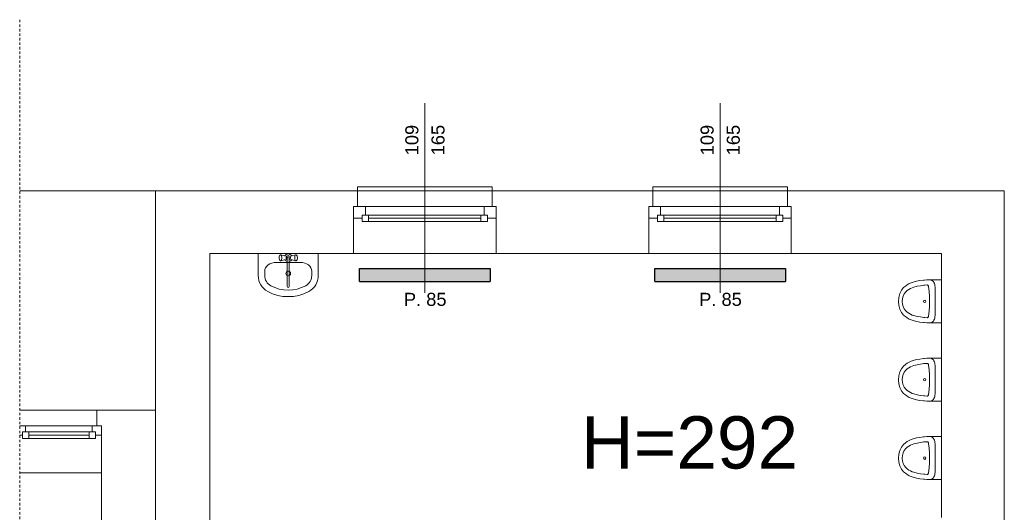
# Model space of a CAD drawing. Header units: millimetres. Extents: x 12683 to 90307, y 30842 to 62253.
# Tile 96 of 152: x 44485 to 45239, y 52470 to 52848. Entities that reach past the tile are written whole.
import ezdxf

# ---------------------------------------------------------------- set-up
doc = ezdxf.new("R2010")
doc.units = ezdxf.units.MM
doc.header["$LTSCALE"] = 0.6
doc.linetypes.add('CIEPLA', pattern=[5.7625, 3.175, -2.5875])
doc.layers.add('zzz_podklady_grzejniki_ist', color=252, linetype='Continuous')
for name, color, linetype, lineweight in [('zzz_podklady_okna_opisy', 252, 'Continuous', 15), ('zzz_podklady_opisy', 252, 'Continuous', 15), ('zzz_podklady_sciany', 252, 'Continuous', 15)]:
    doc.layers.add(name, color=color, linetype=linetype, lineweight=lineweight)
doc.styles.add('GENERATED_STYLE_1', font='ARIAL.TTF')

msp = doc.modelspace()

# ---------------------------------------------------------------- hatches: boundary and pattern name
at = {"layer": 'zzz_podklady_grzejniki_ist'}
for points in [[(44845.08, 52647.17), (44845.08, 52657.17), (44745.08, 52657.17), (44745.08, 52647.17)], [(45071.08, 52647.17), (45071.08, 52657.17), (44971.08, 52657.17), (44971.08, 52647.17)]]:
    msp.add_hatch(color=256, dxfattribs=at).paths.add_polyline_path(points, flags=0)

# ---------------------------------------------------------------- linework, layer by layer
for p, q in [((44745.08, 52647.17), (44745.08, 52657.17)), ((44745.08, 52657.17), (44845.08, 52657.17)), ((44845.08, 52657.17), (44845.08, 52647.17)), ((44971.08, 52647.17), (44971.08, 52657.17)), ((44971.08, 52657.17), (45071.08, 52657.17)), ((45071.08, 52657.17), (45071.08, 52647.17)), ((44745.08, 52647.17), (44845.08, 52647.17)), ((44971.08, 52647.17), (45071.08, 52647.17))]:
    msp.add_line(p, q, dxfattribs=at)
at = {"layer": 'zzz_podklady_sciany', "linetype": 'CIEPLA'}
msp.add_line((44485.03, 49764.96), (44485.03, 52847.61), dxfattribs=at)
at = {"layer": 'zzz_podklady_sciany'}
for p, q in [((44846.58, 52719.53), (44743.58, 52719.53)), ((44743.58, 52719.53), (44743.58, 52716.53)), ((44846.58, 52716.53), (44846.58, 52719.53)), ((44969.58, 52716.53), (44969.58, 52719.53)), ((44969.58, 52719.53), (45072.58, 52719.53)), ((45072.58, 52719.53), (45072.58, 52716.53)), ((44485.03, 52716.53), (44589.08, 52716.53)), ((44743.58, 52716.53), (44589.08, 52716.53)), ((44589.08, 52090.53), (44589.08, 52716.53)), ((44743.58, 52716.53), (44743.58, 52704.53)), ((44846.58, 52716.53), (44743.58, 52716.53)), ((44846.58, 52716.53), (44846.58, 52704.53)), ((44969.58, 52716.53), (44846.58, 52716.53)), ((44969.58, 52716.53), (44969.58, 52704.53)), ((44969.58, 52716.53), (45072.58, 52716.53)), ((45072.58, 52716.53), (45072.58, 52704.53)), ((45238.58, 52716.53), (45072.58, 52716.53)), ((45238.58, 52463.53), (45238.58, 52716.53)), ((44743.58, 52704.53), (44740.58, 52704.53)), ((44740.58, 52704.53), (44740.58, 52695.53)), ((44740.58, 52695.53), (44740.58, 52704.53)), ((44740.58, 52704.53), (44740.58, 52695.53)), ((44743.58, 52704.53), (44740.58, 52704.53)), ((44846.58, 52704.53), (44849.58, 52704.53)), ((44846.58, 52704.53), (44849.58, 52704.53)), ((44849.58, 52704.53), (44849.58, 52695.53)), ((44849.58, 52704.53), (44849.58, 52695.53)), ((44849.58, 52704.53), (44849.58, 52695.53)), ((44969.58, 52704.53), (44966.58, 52704.53)), ((44966.58, 52704.53), (44966.58, 52695.53)), ((44966.58, 52704.53), (44966.58, 52695.53)), ((44966.58, 52704.53), (44966.58, 52695.53)), ((44969.58, 52704.53), (44966.58, 52704.53)), ((45072.58, 52704.53), (45075.58, 52704.53)), ((45072.58, 52704.53), (45075.58, 52704.53)), ((45075.58, 52704.53), (45075.58, 52695.53)), ((45075.58, 52695.53), (45075.58, 52704.53)), ((45075.58, 52704.53), (45075.58, 52695.53)), ((44740.58, 52695.53), (44740.58, 52668.53)), ((44849.58, 52695.53), (44849.58, 52668.53)), ((44966.58, 52695.53), (44966.58, 52668.53)), ((45075.58, 52695.53), (45075.58, 52668.53)), ((44589.08, 52668.53), (44589.08, 52548.53)), ((44630.58, 52668.53), (44740.58, 52668.53)), ((44630.58, 52548.53), (44630.58, 52668.53)), ((44667.57, 52668.53), (44667.57, 52651.73)), ((44713.56, 52668.53), (44667.57, 52668.53)), ((44683.65, 52666.26), (44683.57, 52665.6)), ((44683.8, 52666.79), (44683.65, 52666.26)), ((44684.01, 52667.14), (44683.8, 52666.79)), ((44684.53, 52667.51), (44684.01, 52667.14)), ((44684.81, 52667.66), (44684.53, 52667.51)), ((44685.09, 52667.51), (44684.81, 52667.66)), ((44688.56, 52666.46), (44684.81, 52667.66)), ((44685.33, 52667.1), (44685.09, 52667.51)), ((44685.52, 52666.46), (44685.33, 52667.1)), ((44685.62, 52665.67), (44685.52, 52666.46)), ((44685.62, 52664.84), (44685.62, 52665.67)), ((44692.58, 52666.46), (44696.32, 52667.66)), ((44695.61, 52666.46), (44695.52, 52665.67)), ((44695.52, 52665.67), (44695.52, 52664.84)), ((44695.8, 52667.1), (44695.61, 52666.46)), ((44696.04, 52667.51), (44695.8, 52667.1)), ((44696.32, 52667.66), (44696.04, 52667.51)), ((44696.6, 52667.51), (44696.32, 52667.66)), ((44696.6, 52667.51), (44697.12, 52667.14)), ((44697.33, 52666.79), (44697.12, 52667.14)), ((44697.48, 52666.26), (44697.33, 52666.79)), ((44697.56, 52665.6), (44697.48, 52666.26)), ((44713.56, 52668.53), (44713.56, 52651.73)), ((44849.58, 52668.53), (44740.58, 52668.53)), ((44849.58, 52668.53), (44740.58, 52668.53)), ((44849.58, 52668.53), (44966.58, 52668.53)), ((44966.58, 52668.53), (45075.58, 52668.53)), ((44966.58, 52668.53), (45075.58, 52668.53)), ((45075.58, 52668.53), (45190.58, 52668.53)), ((45190.58, 52668.53), (45190.58, 52466.53)), ((44681.46, 52661.76), (44681.46, 52661.76)), ((44699.68, 52661.76), (44681.46, 52661.76)), ((44683.57, 52665.6), (44683.57, 52664.91)), ((44683.57, 52664.91), (44683.65, 52664.26)), ((44683.65, 52664.26), (44683.8, 52663.72)), ((44683.8, 52663.72), (44684.01, 52663.38)), ((44684.53, 52663), (44684.01, 52663.38)), ((44684.53, 52663), (44684.81, 52662.86)), ((44688.56, 52664.05), (44684.81, 52662.86)), ((44684.81, 52662.86), (44685.09, 52663)), ((44685.09, 52663), (44685.33, 52663.42)), ((44685.33, 52663.42), (44685.52, 52664.06)), ((44685.52, 52664.06), (44685.62, 52664.84)), ((44689.78, 52665.4), (44689.78, 52643.37)), ((44691.35, 52643.37), (44691.35, 52665.4)), ((44692.58, 52664.05), (44696.32, 52662.86)), ((44695.52, 52664.84), (44695.61, 52664.06)), ((44695.61, 52664.06), (44695.8, 52663.42)), ((44695.8, 52663.42), (44696.04, 52663)), ((44696.04, 52663), (44696.32, 52662.86)), ((44696.32, 52662.86), (44696.6, 52663)), ((44696.6, 52663), (44697.12, 52663.38)), ((44697.12, 52663.38), (44697.33, 52663.72)), ((44697.33, 52663.72), (44697.48, 52664.26)), ((44697.48, 52664.26), (44697.56, 52664.91)), ((44697.56, 52664.91), (44697.56, 52665.6)), ((44672.57, 52655.09), (44672.57, 52651.73)), ((44708.57, 52655.09), (44708.57, 52651.73)), ((45162.91, 52643.6), (45161.56, 52642.42)), ((45164.33, 52644.63), (45162.91, 52643.6)), ((45165.81, 52645.49), (45164.33, 52644.63)), ((45167.34, 52646.17), (45165.81, 52645.49)), ((45168.9, 52646.69), (45167.34, 52646.17)), ((45171.47, 52647.31), (45168.9, 52646.69)), ((45169.46, 52642.86), (45171.9, 52643.45)), ((45174.06, 52647.79), (45171.47, 52647.31)), ((45171.9, 52643.45), (45174.39, 52643.91)), ((45176.66, 52648.15), (45174.06, 52647.79)), ((45174.39, 52643.91), (45176.88, 52644.25)), ((45177.52, 52648.22), (45176.66, 52648.15)), ((45176.88, 52644.25), (45177.68, 52644.32)), ((45179.38, 52648.37), (45177.52, 52648.22)), ((45177.68, 52644.32), (45179.49, 52644.47)), ((45181.83, 52648.45), (45179.38, 52648.37)), ((45179.49, 52644.47), (45179.75, 52644.43)), ((45179.75, 52644.43), (45180, 52644.31)), ((45180, 52644.31), (45180.23, 52644.12)), ((45180.23, 52644.12), (45180.41, 52643.86)), ((45180.41, 52643.86), (45180.55, 52643.55)), ((45180.55, 52643.55), (45180.63, 52643.2)), ((45180.63, 52643.2), (45181.07, 52639.48)), ((45181.83, 52648.45), (45182.5, 52648.32)), ((45182.16, 52648.45), (45181.83, 52648.45)), ((45185.47, 52648.45), (45182.16, 52648.45)), ((45182.5, 52648.32), (45183.13, 52648.03)), ((45183.13, 52648.03), (45183.73, 52647.6)), ((45183.73, 52647.6), (45184.27, 52647.04)), ((45184.27, 52647.04), (45184.73, 52646.36)), ((45184.73, 52646.36), (45185.1, 52645.58)), ((45185.1, 52645.58), (45185.37, 52644.72)), ((45185.37, 52644.72), (45185.54, 52643.82)), ((45185.91, 52648.45), (45185.47, 52648.45)), ((45185.54, 52643.82), (45185.6, 52642.89)), ((45188.2, 52648.45), (45185.91, 52648.45)), ((45190.58, 52648.45), (45188.2, 52648.45)), ((45190.58, 52648.45), (45190.58, 52615.43)), ((45158.62, 52637.85), (45157.83, 52634.98)), ((45159.89, 52640.38), (45158.62, 52637.85)), ((45161.56, 52642.42), (45159.89, 52640.38)), ((45160.57, 52634.03), (45161.12, 52636.01)), ((45161.12, 52636.01), (45162, 52637.76)), ((45162, 52637.76), (45163.24, 52639.28)), ((45163.24, 52639.28), (45164.31, 52640.21)), ((45164.31, 52640.21), (45165.52, 52641.09)), ((45165.52, 52641.09), (45166.79, 52641.82)), ((45166.79, 52641.82), (45168.09, 52642.41)), ((45168.09, 52642.41), (45169.46, 52642.86)), ((45181.07, 52639.48), (45181.34, 52635.72)), ((45181.34, 52635.72), (45181.37, 52634.65)), ((45185.6, 52642.89), (45185.6, 52621.01)), ((45157.83, 52634.98), (45157.56, 52631.94)), ((45157.56, 52631.94), (45157.83, 52628.9)), ((45157.83, 52628.9), (45158.62, 52626.04)), ((45160.39, 52631.94), (45160.57, 52634.03)), ((45160.57, 52629.86), (45160.39, 52631.94)), ((45161.12, 52627.88), (45160.57, 52629.86)), ((45181.34, 52628.17), (45181.07, 52624.41)), ((45181.37, 52629.24), (45181.34, 52628.17)), ((45181.37, 52634.65), (45181.37, 52629.24)), ((45158.62, 52626.04), (45159.89, 52623.51)), ((45159.89, 52623.51), (45161.56, 52621.47)), ((45162, 52626.13), (45161.12, 52627.88)), ((45161.56, 52621.47), (45162.91, 52620.28)), ((45163.24, 52624.6), (45162, 52626.13)), ((45164.31, 52623.68), (45163.24, 52624.6)), ((45165.52, 52622.8), (45164.31, 52623.68)), ((45166.79, 52622.07), (45165.52, 52622.8)), ((45168.09, 52621.48), (45166.79, 52622.07)), ((45169.46, 52621.03), (45168.09, 52621.48)), ((45171.9, 52620.44), (45169.46, 52621.03)), ((45180.63, 52620.69), (45180.55, 52620.34)), ((45181.07, 52624.41), (45180.63, 52620.69)), ((45185.6, 52621.01), (45185.54, 52620.08)), ((45162.91, 52620.28), (45164.33, 52619.26)), ((45164.33, 52619.26), (45165.81, 52618.4)), ((45165.81, 52618.4), (45167.34, 52617.71)), ((45167.34, 52617.71), (45168.9, 52617.2)), ((45168.9, 52617.2), (45171.47, 52616.58)), ((45171.47, 52616.58), (45174.06, 52616.1)), ((45174.39, 52619.97), (45171.9, 52620.44)), ((45174.06, 52616.1), (45176.66, 52615.74)), ((45176.88, 52619.63), (45174.39, 52619.97)), ((45176.66, 52615.74), (45177.52, 52615.67)), ((45177.68, 52619.57), (45176.88, 52619.63)), ((45177.52, 52615.67), (45179.38, 52615.52)), ((45179.49, 52619.42), (45177.68, 52619.57)), ((45179.38, 52615.52), (45181.87, 52615.44)), ((45179.75, 52619.46), (45179.49, 52619.42)), ((45180, 52619.57), (45179.75, 52619.46)), ((45180.23, 52619.77), (45180, 52619.57)), ((45180.41, 52620.03), (45180.23, 52619.77)), ((45180.55, 52620.34), (45180.41, 52620.03)), ((45182.5, 52615.57), (45181.83, 52615.43)), ((45182.16, 52615.43), (45181.83, 52615.43)), ((45185.47, 52615.43), (45182.16, 52615.43)), ((45183.14, 52615.86), (45182.5, 52615.57)), ((45183.73, 52616.29), (45183.14, 52615.86)), ((45184.27, 52616.86), (45183.73, 52616.29)), ((45184.73, 52617.54), (45184.27, 52616.86)), ((45185.1, 52618.32), (45184.73, 52617.54)), ((45185.37, 52619.17), (45185.1, 52618.32)), ((45185.54, 52620.08), (45185.37, 52619.17)), ((45186.25, 52615.43), (45185.47, 52615.43)), ((45190.58, 52615.43), (45186.25, 52615.43)), ((45162.91, 52583.6), (45161.56, 52582.42)), ((45164.33, 52584.63), (45162.91, 52583.6)), ((45165.81, 52585.49), (45164.33, 52584.63)), ((45167.34, 52586.17), (45165.81, 52585.49)), ((45168.9, 52586.69), (45167.34, 52586.17)), ((45168.09, 52582.41), (45169.46, 52582.86)), ((45171.47, 52587.31), (45168.9, 52586.69)), ((45169.46, 52582.86), (45171.9, 52583.45)), ((45174.06, 52587.79), (45171.47, 52587.31)), ((45171.9, 52583.45), (45174.39, 52583.91)), ((45176.66, 52588.15), (45174.06, 52587.79)), ((45174.39, 52583.91), (45176.88, 52584.25)), ((45177.52, 52588.22), (45176.66, 52588.15)), ((45176.88, 52584.25), (45177.68, 52584.32)), ((45179.38, 52588.37), (45177.52, 52588.22)), ((45177.68, 52584.32), (45179.49, 52584.47)), ((45181.83, 52588.45), (45179.38, 52588.37)), ((45179.49, 52584.47), (45179.75, 52584.43)), ((45179.75, 52584.43), (45180, 52584.31)), ((45180, 52584.31), (45180.23, 52584.12)), ((45180.23, 52584.12), (45180.41, 52583.86)), ((45180.41, 52583.86), (45180.55, 52583.55)), ((45180.55, 52583.55), (45180.63, 52583.2)), ((45180.63, 52583.2), (45181.07, 52579.48)), ((45181.83, 52588.45), (45182.5, 52588.32)), ((45182.16, 52588.45), (45181.83, 52588.45)), ((45185.47, 52588.45), (45182.16, 52588.45)), ((45182.5, 52588.32), (45183.13, 52588.03)), ((45183.13, 52588.03), (45183.73, 52587.6)), ((45183.73, 52587.6), (45184.27, 52587.04)), ((45184.27, 52587.04), (45184.73, 52586.36)), ((45184.73, 52586.36), (45185.1, 52585.58)), ((45185.1, 52585.58), (45185.37, 52584.72)), ((45185.37, 52584.72), (45185.54, 52583.82)), ((45185.91, 52588.45), (45185.47, 52588.45)), ((45185.54, 52583.82), (45185.6, 52582.89)), ((45185.6, 52582.89), (45185.6, 52561.01)), ((45188.2, 52588.45), (45185.91, 52588.45)), ((45190.58, 52588.45), (45188.2, 52588.45)), ((45190.58, 52588.45), (45190.58, 52555.43)), ((45158.62, 52577.85), (45157.83, 52574.98)), ((45159.89, 52580.38), (45158.62, 52577.85)), ((45161.56, 52582.42), (45159.89, 52580.38)), ((45160.57, 52574.03), (45161.12, 52576.01)), ((45161.12, 52576.01), (45162, 52577.76)), ((45162, 52577.76), (45163.24, 52579.28)), ((45163.24, 52579.28), (45164.31, 52580.21)), ((45164.31, 52580.21), (45165.52, 52581.09)), ((45165.52, 52581.09), (45166.79, 52581.82)), ((45166.79, 52581.82), (45168.09, 52582.41)), ((45181.07, 52579.48), (45181.34, 52575.72)), ((45181.34, 52575.72), (45181.37, 52574.65)), ((45157.83, 52574.98), (45157.56, 52571.94)), ((45157.56, 52571.94), (45157.83, 52568.9)), ((45157.83, 52568.9), (45158.62, 52566.04)), ((45160.39, 52571.94), (45160.57, 52574.03)), ((45160.57, 52569.86), (45160.39, 52571.94)), ((45161.12, 52567.88), (45160.57, 52569.86)), ((45162, 52566.13), (45161.12, 52567.88)), ((45181.34, 52568.17), (45181.07, 52564.41)), ((45181.37, 52569.24), (45181.34, 52568.17)), ((45181.37, 52574.65), (45181.37, 52569.24)), ((45158.62, 52566.04), (45159.89, 52563.51)), ((45159.89, 52563.51), (45161.56, 52561.47)), ((45161.56, 52561.47), (45162.91, 52560.28)), ((45163.24, 52564.6), (45162, 52566.13)), ((45162.91, 52560.28), (45164.33, 52559.26)), ((45164.31, 52563.68), (45163.24, 52564.6)), ((45165.52, 52562.8), (45164.31, 52563.68)), ((45166.79, 52562.07), (45165.52, 52562.8)), ((45168.09, 52561.48), (45166.79, 52562.07)), ((45169.46, 52561.03), (45168.09, 52561.48)), ((45171.9, 52560.44), (45169.46, 52561.03)), ((45174.39, 52559.97), (45171.9, 52560.44)), ((45180.55, 52560.34), (45180.41, 52560.03)), ((45180.63, 52560.69), (45180.55, 52560.34)), ((45181.07, 52564.41), (45180.63, 52560.69)), ((45185.6, 52561.01), (45185.54, 52560.08)), ((45164.33, 52559.26), (45165.81, 52558.4)), ((45165.81, 52558.4), (45167.34, 52557.71)), ((45167.34, 52557.71), (45168.9, 52557.2)), ((45168.9, 52557.2), (45171.47, 52556.58)), ((45171.47, 52556.58), (45174.06, 52556.1)), ((45174.06, 52556.1), (45176.66, 52555.74)), ((45176.88, 52559.63), (45174.39, 52559.97)), ((45176.66, 52555.74), (45177.52, 52555.67)), ((45177.68, 52559.57), (45176.88, 52559.63)), ((45177.52, 52555.67), (45179.38, 52555.52)), ((45179.49, 52559.42), (45177.68, 52559.57)), ((45179.38, 52555.52), (45181.87, 52555.44)), ((45179.75, 52559.46), (45179.49, 52559.42)), ((45180, 52559.57), (45179.75, 52559.46)), ((45180.23, 52559.77), (45180, 52559.57)), ((45180.41, 52560.03), (45180.23, 52559.77)), ((45182.5, 52555.57), (45181.83, 52555.43)), ((45182.16, 52555.43), (45181.83, 52555.43)), ((45185.47, 52555.43), (45182.16, 52555.43)), ((45183.14, 52555.86), (45182.5, 52555.57)), ((45183.73, 52556.29), (45183.14, 52555.86)), ((45184.27, 52556.86), (45183.73, 52556.29)), ((45184.73, 52557.54), (45184.27, 52556.86)), ((45185.1, 52558.32), (45184.73, 52557.54)), ((45185.37, 52559.17), (45185.1, 52558.32)), ((45185.54, 52560.08), (45185.37, 52559.17)), ((45186.25, 52555.43), (45185.47, 52555.43)), ((45190.58, 52555.43), (45186.25, 52555.43)), ((44485.58, 52548.53), (44485.03, 52548.53)), ((44485.58, 52548.53), (44547.58, 52548.53)), ((44544.08, 52548.53), (44544.08, 52536.53)), ((44589.08, 52548.53), (44547.58, 52548.53)), ((44630.58, 52250.53), (44630.58, 52548.53)), ((44485.58, 52536.53), (44485.03, 52536.53)), ((44485.58, 52536.53), (44485.03, 52536.53)), ((44547.58, 52536.53), (44547.58, 52529.53)), ((44547.58, 52529.53), (44547.58, 52536.53)), ((44547.58, 52536.53), (44547.58, 52529.53)), ((44547.58, 52529.53), (44547.58, 52500.53)), ((45162.91, 52523.6), (45161.56, 52522.42)), ((45164.33, 52524.63), (45162.91, 52523.6)), ((45165.81, 52525.49), (45164.33, 52524.63)), ((45167.34, 52526.17), (45165.81, 52525.49)), ((45168.9, 52526.69), (45167.34, 52526.17)), ((45168.09, 52522.41), (45169.46, 52522.86)), ((45171.47, 52527.31), (45168.9, 52526.69)), ((45169.46, 52522.86), (45171.9, 52523.45)), ((45174.06, 52527.79), (45171.47, 52527.31)), ((45171.9, 52523.45), (45174.39, 52523.91)), ((45176.66, 52528.15), (45174.06, 52527.79)), ((45174.39, 52523.91), (45176.88, 52524.25)), ((45177.52, 52528.22), (45176.66, 52528.15)), ((45176.88, 52524.25), (45177.68, 52524.32)), ((45179.38, 52528.37), (45177.52, 52528.22)), ((45177.68, 52524.32), (45179.49, 52524.47)), ((45181.83, 52528.45), (45179.38, 52528.37)), ((45179.49, 52524.47), (45179.75, 52524.43)), ((45179.75, 52524.43), (45180, 52524.31)), ((45180, 52524.31), (45180.23, 52524.12)), ((45180.23, 52524.12), (45180.41, 52523.86)), ((45180.41, 52523.86), (45180.55, 52523.55)), ((45180.55, 52523.55), (45180.63, 52523.2)), ((45180.63, 52523.2), (45181.07, 52519.48)), ((45181.83, 52528.45), (45182.5, 52528.32)), ((45182.16, 52528.45), (45181.83, 52528.45)), ((45185.47, 52528.45), (45182.16, 52528.45)), ((45182.5, 52528.32), (45183.13, 52528.03)), ((45183.13, 52528.03), (45183.73, 52527.6)), ((45183.73, 52527.6), (45184.27, 52527.04)), ((45184.27, 52527.04), (45184.73, 52526.36)), ((45184.73, 52526.36), (45185.1, 52525.58)), ((45185.1, 52525.58), (45185.37, 52524.72)), ((45185.37, 52524.72), (45185.54, 52523.82)), ((45185.91, 52528.45), (45185.47, 52528.45)), ((45185.54, 52523.82), (45185.6, 52522.89)), ((45185.6, 52522.89), (45185.6, 52501.01)), ((45188.2, 52528.45), (45185.91, 52528.45)), ((45190.58, 52528.45), (45188.2, 52528.45)), ((45190.58, 52528.45), (45190.58, 52495.43)), ((45157.83, 52514.98), (45157.56, 52511.94)), ((45158.62, 52517.85), (45157.83, 52514.98)), ((45159.89, 52520.38), (45158.62, 52517.85)), ((45161.56, 52522.42), (45159.89, 52520.38)), ((45160.57, 52514.03), (45161.12, 52516.01)), ((45161.12, 52516.01), (45162, 52517.76)), ((45162, 52517.76), (45163.24, 52519.28)), ((45163.24, 52519.28), (45164.31, 52520.21)), ((45164.31, 52520.21), (45165.52, 52521.09)), ((45165.52, 52521.09), (45166.79, 52521.82)), ((45166.79, 52521.82), (45168.09, 52522.41)), ((45181.07, 52519.48), (45181.34, 52515.72)), ((45181.34, 52515.72), (45181.37, 52514.65)), ((45157.56, 52511.94), (45157.83, 52508.9)), ((45157.83, 52508.9), (45158.62, 52506.04)), ((45160.39, 52511.94), (45160.57, 52514.03)), ((45160.57, 52509.86), (45160.39, 52511.94)), ((45161.12, 52507.88), (45160.57, 52509.86)), ((45162, 52506.13), (45161.12, 52507.88)), ((45181.34, 52508.17), (45181.07, 52504.41)), ((45181.37, 52509.24), (45181.34, 52508.17)), ((45181.37, 52514.65), (45181.37, 52509.24)), ((44485.03, 52500.53), (44547.58, 52500.53)), ((44547.58, 52500.53), (44547.58, 52090.53)), ((45158.62, 52506.04), (45159.89, 52503.51)), ((45159.89, 52503.51), (45161.56, 52501.47)), ((45161.56, 52501.47), (45162.91, 52500.28)), ((45163.24, 52504.6), (45162, 52506.13)), ((45162.91, 52500.28), (45164.33, 52499.26)), ((45164.31, 52503.68), (45163.24, 52504.6)), ((45165.52, 52502.8), (45164.31, 52503.68)), ((45166.79, 52502.07), (45165.52, 52502.8)), ((45168.09, 52501.48), (45166.79, 52502.07)), ((45169.46, 52501.03), (45168.09, 52501.48)), ((45171.9, 52500.44), (45169.46, 52501.03)), ((45174.39, 52499.97), (45171.9, 52500.44)), ((45176.88, 52499.63), (45174.39, 52499.97)), ((45180.41, 52500.03), (45180.23, 52499.77)), ((45180.55, 52500.34), (45180.41, 52500.03)), ((45180.63, 52500.69), (45180.55, 52500.34)), ((45181.07, 52504.41), (45180.63, 52500.69)), ((45185.54, 52500.08), (45185.37, 52499.17)), ((45185.6, 52501.01), (45185.54, 52500.08)), ((45164.33, 52499.26), (45165.81, 52498.4)), ((45165.81, 52498.4), (45167.34, 52497.71)), ((45167.34, 52497.71), (45168.9, 52497.2)), ((45168.9, 52497.2), (45171.47, 52496.58)), ((45171.47, 52496.58), (45174.06, 52496.1)), ((45174.06, 52496.1), (45176.66, 52495.74)), ((45176.66, 52495.74), (45177.52, 52495.67)), ((45177.68, 52499.57), (45176.88, 52499.63)), ((45177.52, 52495.67), (45179.38, 52495.52)), ((45179.49, 52499.42), (45177.68, 52499.57)), ((45179.38, 52495.52), (45181.87, 52495.44)), ((45179.75, 52499.46), (45179.49, 52499.42)), ((45180, 52499.57), (45179.75, 52499.46)), ((45180.23, 52499.77), (45180, 52499.57)), ((45182.5, 52495.57), (45181.83, 52495.43)), ((45182.16, 52495.43), (45181.83, 52495.43)), ((45185.47, 52495.43), (45182.16, 52495.43)), ((45183.14, 52495.86), (45182.5, 52495.57)), ((45183.73, 52496.29), (45183.14, 52495.86)), ((45184.27, 52496.86), (45183.73, 52496.29)), ((45184.73, 52497.54), (45184.27, 52496.86)), ((45185.1, 52498.32), (45184.73, 52497.54)), ((45185.37, 52499.17), (45185.1, 52498.32)), ((45186.25, 52495.43), (45185.47, 52495.43)), ((45190.58, 52495.43), (45186.25, 52495.43))]:
    msp.add_line(p, q, dxfattribs=at)
msp.add_circle((44690.57, 52653.34), 1.75, dxfattribs=at)
for centre, radius, start, end in [((44690.57, 52665.26), 3, 27.97653, 152.02347), ((44690.57, 52665.26), 1.68, 298.05488, 241.94512), ((44690.57, 52665.26), 0.8, 10, 170), ((44690.57, 52665.26), 3, 207.97653, 254.77469), ((44690.57, 52665.26), 3, 285.22531, 332.02347), ((44681.45, 52651.73), 13.89, 180, 241.52544), ((44681.45, 52651.73), 8.89, 180, 241.52544), ((44699.68, 52651.73), 8.89, 298.47456, 0), ((44699.68, 52651.73), 13.89, 298.47456, 0), ((44690.57, 52668.53), 28, 241.52544, 298.47456), ((44690.57, 52643.37), 0.788, 180, 0), ((44690.57, 52668.53), 33, 241.52544, 298.47456)]:
    msp.add_arc(centre, radius, start, end, dxfattribs=at)
for centre, major_axis, start_param, end_param in [((44681.46, 52655.09), (8.89, 0), 1.570796, 3.141593), ((44699.68, 52655.09), (-8.89, 0), 3.141593, 4.712389)]:
    msp.add_ellipse(centre, major_axis=major_axis, ratio=0.750558, start_param=start_param, end_param=end_param, dxfattribs=at)
for centre in [(45177.67, 52631.9), (45177.67, 52571.9), (45177.67, 52511.9)]:
    msp.add_ellipse(centre, major_axis=(0, -0.927), ratio=0.93164, dxfattribs=at)

# ---------------------------------------------------------------- texts
at = {"layer": 'zzz_podklady_okna_opisy', "char_height": 10, "attachment_point": 7, "rotation": 90, "style": 'GENERATED_STYLE_1'}
for s, insert in [('{109}', (44790.29, 52743.76)), ('{165}', (44810.29, 52743.76)), ('{109}', (45016.29, 52743.76)), ('{165}', (45036.29, 52743.76))]:
    msp.add_mtext(s, dxfattribs=dict(at, insert=insert))
at = {"layer": 'zzz_podklady_okna_opisy', "char_height": 10, "attachment_point": 7, "style": 'GENERATED_STYLE_1'}
for insert in [(44779.08, 52628.32), (45005.08, 52628.32)]:
    msp.add_mtext('{P. 85}', dxfattribs=dict(at, insert=insert))
at = {"layer": 'zzz_podklady_opisy', "insert": (44997.72, 52523.64), "char_height": 40, "attachment_point": 5, "style": 'GENERATED_STYLE_1'}
msp.add_mtext('{H=292}', dxfattribs=at)

# ---------------------------------------------------------------- wipeouts: each hides what was drawn before it
at = {"ltscale": 3587.479326}
for points in [[(44752.08, 52693.03), (44752.08, 52698.03), (44749.58, 52698.03), (44749.58, 52704.53), (44840.58, 52704.53), (44840.58, 52698.03), (44838.08, 52698.03), (44838.08, 52693.03)], [(45064.08, 52693.03), (45064.08, 52698.03), (45066.58, 52698.03), (45066.58, 52704.53), (44975.58, 52704.53), (44975.58, 52698.03), (44978.08, 52698.03), (44978.08, 52693.03)]]:
    msp.add_wipeout(points, dxfattribs=at).dxf.layer = 'zzz_podklady_sciany'

# ---------------------------------------------------------------- next in the draw order: linework, layer by layer
at = {"layer": 'zzz_podklady_okna_opisy'}
for p, q in [((44795.08, 52783.67), (44795.08, 52638.53)), ((45021.08, 52783.67), (45021.08, 52638.53))]:
    msp.add_line(p, q, dxfattribs=at)
at = {"layer": 'zzz_podklady_sciany'}
for p, q in [((44740.58, 52704.53), (44749.58, 52704.53)), ((44749.58, 52704.53), (44749.58, 52698.03)), ((44749.58, 52704.53), (44840.58, 52704.53)), ((44840.58, 52698.03), (44840.58, 52704.53)), ((44840.58, 52704.53), (44849.58, 52704.53)), ((44975.58, 52704.53), (44966.58, 52704.53)), ((44975.58, 52698.03), (44975.58, 52704.53)), ((45066.58, 52704.53), (44975.58, 52704.53)), ((45075.58, 52704.53), (45066.58, 52704.53)), ((45066.58, 52704.53), (45066.58, 52698.03)), ((44749.58, 52698.03), (44747.08, 52698.03)), ((44747.08, 52698.03), (44747.08, 52695.53)), ((44747.08, 52698.03), (44752.08, 52698.03)), ((44747.08, 52693.03), (44747.08, 52698.03)), ((44838.08, 52698.03), (44752.08, 52698.03)), ((44752.08, 52698.03), (44752.08, 52693.03)), ((44838.08, 52693.03), (44838.08, 52698.03)), ((44838.08, 52698.03), (44843.08, 52698.03)), ((44843.08, 52698.03), (44840.58, 52698.03)), ((44843.08, 52695.53), (44843.08, 52698.03)), ((44843.08, 52698.03), (44843.08, 52693.03)), ((44973.08, 52695.53), (44973.08, 52698.03)), ((44973.08, 52698.03), (44975.58, 52698.03)), ((44978.08, 52698.03), (44973.08, 52698.03)), ((44973.08, 52698.03), (44973.08, 52693.03)), ((44978.08, 52698.03), (45064.08, 52698.03)), ((44978.08, 52693.03), (44978.08, 52698.03)), ((45069.08, 52698.03), (45064.08, 52698.03)), ((45064.08, 52698.03), (45064.08, 52693.03)), ((45066.58, 52698.03), (45069.08, 52698.03)), ((45069.08, 52698.03), (45069.08, 52695.53)), ((45069.08, 52693.03), (45069.08, 52698.03)), ((44747.08, 52695.53), (44740.58, 52695.53)), ((44752.08, 52693.03), (44747.08, 52693.03)), ((44838.08, 52695.53), (44752.08, 52695.53)), ((44838.08, 52693.03), (44752.08, 52693.03)), ((44838.08, 52693.03), (44752.08, 52693.03)), ((44843.08, 52693.03), (44838.08, 52693.03)), ((44849.58, 52695.53), (44843.08, 52695.53)), ((44966.58, 52695.53), (44973.08, 52695.53)), ((44973.08, 52693.03), (44978.08, 52693.03)), ((44978.08, 52695.53), (45064.08, 52695.53)), ((44978.08, 52693.03), (45064.08, 52693.03)), ((44978.08, 52693.03), (45064.08, 52693.03)), ((45064.08, 52693.03), (45069.08, 52693.03)), ((45069.08, 52695.53), (45075.58, 52695.53))]:
    msp.add_line(p, q, dxfattribs=at)

# ---------------------------------------------------------------- next in the draw order: wipeouts: each hides what was drawn before it
at = {"ltscale": 1992.608921}
msp.add_wipeout([(44538.08, 52527.03), (44538.08, 52532.03), (44540.58, 52532.03), (44540.58, 52536.53), (44489.58, 52536.53), (44489.58, 52532.03), (44492.08, 52532.03), (44492.08, 52527.03)], dxfattribs=at).dxf.layer = 'zzz_podklady_sciany'

# ---------------------------------------------------------------- next in the draw order: linework, layer by layer
at = {"layer": 'zzz_podklady_sciany'}
for p, q in [((44489.58, 52536.53), (44485.03, 52536.53)), ((44487.08, 52529.53), (44487.08, 52532.03)), ((44487.08, 52532.03), (44489.58, 52532.03)), ((44492.08, 52532.03), (44487.08, 52532.03)), ((44487.08, 52532.03), (44487.08, 52527.03)), ((44489.58, 52532.03), (44489.58, 52536.53)), ((44540.58, 52536.53), (44489.58, 52536.53)), ((44492.08, 52532.03), (44538.08, 52532.03)), ((44492.08, 52527.03), (44492.08, 52532.03)), ((44543.08, 52532.03), (44538.08, 52532.03)), ((44538.08, 52532.03), (44538.08, 52527.03)), ((44547.58, 52536.53), (44540.58, 52536.53)), ((44540.58, 52536.53), (44540.58, 52532.03)), ((44540.58, 52532.03), (44543.08, 52532.03)), ((44543.08, 52532.03), (44543.08, 52529.53)), ((44543.08, 52527.03), (44543.08, 52532.03)), ((44485.03, 52529.53), (44487.08, 52529.53)), ((44487.08, 52527.03), (44492.08, 52527.03)), ((44492.08, 52529.53), (44538.08, 52529.53)), ((44492.08, 52527.03), (44538.08, 52527.03)), ((44492.08, 52527.03), (44538.08, 52527.03)), ((44538.08, 52527.03), (44543.08, 52527.03)), ((44543.08, 52529.53), (44547.58, 52529.53))]:
    msp.add_line(p, q, dxfattribs=at)

doc.saveas('drawing.dxf')
